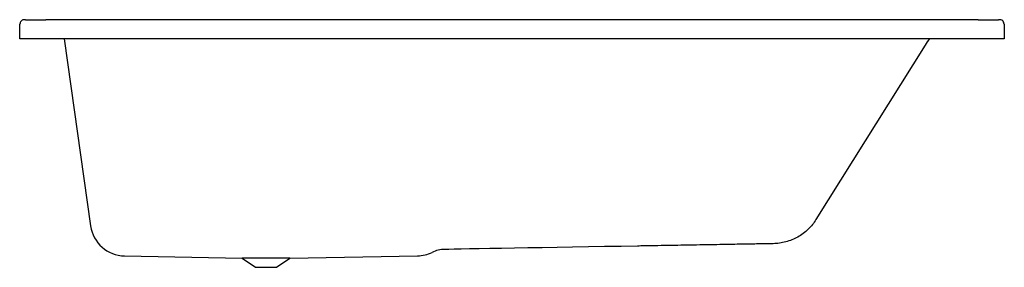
# Model space of a CAD drawing. Header units: millimetres. Extents: x 5412.58 to 5414.38, y 5233.96 to 5234.41.
import ezdxf

# ---------------------------------------------------------------- set-up
doc = ezdxf.new("R2010")
doc.units = ezdxf.units.MM
doc.layers.add('SANINDUSA', color=3, linetype='Continuous')

msp = doc.modelspace()

# ---------------------------------------------------------------- linework, layer by layer
at = {"layer": 'SANINDUSA'}
for p, q in [((5414.2963, 5234.4116), (5412.6592, 5234.4116)), ((5412.5766, 5234.3771), (5412.577, 5234.4042)), ((5414.3773, 5234.4042), (5414.3778, 5234.3771)), ((5412.5866, 5234.3771), (5412.5766, 5234.3771)), ((5414.3678, 5234.3771), (5412.5866, 5234.3771)), ((5412.6581, 5234.3771), (5412.7062, 5234.0347)), ((5414.3778, 5234.3771), (5414.3678, 5234.3771)), ((5414.2328, 5234.3655), (5414.0333, 5234.0463)), ((5412.7684, 5233.9796), (5412.9838, 5233.9758)), ((5412.9838, 5233.9758), (5413.0081, 5233.9588)), ((5413.0706, 5233.9758), (5412.9838, 5233.9758)), ((5413.0463, 5233.9588), (5413.0706, 5233.9758)), ((5413.0706, 5233.9758), (5413.3045, 5233.9799)), ((5413.0081, 5233.9588), (5413.0272, 5233.9588)), ((5413.0272, 5233.9588), (5413.0463, 5233.9588))]:
    msp.add_line(p, q, dxfattribs=at)
at = {"layer": 'SANINDUSA', "flags": 128}
for points in [[(5412.5872, 5234.4121), (5412.5871, 5234.4121), (5412.5863, 5234.4121), (5412.5855, 5234.4121), (5412.5848, 5234.4121), (5412.5843, 5234.412), (5412.5836, 5234.412), (5412.5823, 5234.4116), (5412.5812, 5234.4111), (5412.58, 5234.4103), (5412.5793, 5234.4096)], [(5412.5872, 5234.4121), (5412.6032, 5234.4119), (5412.6246, 5234.4117)], [(5412.66, 5234.4116), (5412.637, 5234.4116), (5412.6246, 5234.4117)], [(5414.33, 5234.4117), (5414.3172, 5234.4116), (5414.2956, 5234.4116)], [(5414.33, 5234.4117), (5414.3394, 5234.4118), (5414.3672, 5234.4121)]]:
    msp.add_lwpolyline(points, dxfattribs=at)
at = {"layer": 'SANINDUSA'}
for centre, radius, start, end in [((5412.585, 5234.4041), 0.008, 136.4137, 178.9989), ((5414.3685, 5234.4024), 0.00982, 48.9016, 97.662), ((5414.3693, 5234.4041), 0.008, 1.0012, 45.3654), ((5414.3057, 5234.32), 0.086, 138.3811, 148), ((5412.7696, 5234.0436), 0.064, 188, 269), ((5413.3551, 5233.9356), 0.056, 91.0147, 115.5209), ((5413.3034, 5234.0439), 0.064, 270.9455, 295.5156)]:
    msp.add_arc(centre, radius, start, end, dxfattribs=at)
for points, knots in [([(5414.0333, 5234.0463), (5414.0313, 5234.0431), (5414.0291, 5234.04), (5414.0243, 5234.034), (5414.0217, 5234.0311), (5414.016, 5234.0257), (5414.013, 5234.0231), (5414.0067, 5234.0184), (5414.0033, 5234.0162), (5413.9964, 5234.0123), (5413.9928, 5234.0106), (5413.9855, 5234.0076), (5413.9817, 5234.0063), (5413.9742, 5234.0043), (5413.9704, 5234.0035), (5413.9628, 5234.0024), (5413.959, 5234.0021), (5413.9552, 5234.0021)], [0, 0, 0, 0, 0.125, 0.125, 0.25, 0.25, 0.375, 0.375, 0.5, 0.5, 0.625, 0.625, 0.75, 0.75, 0.875, 0.875, 1, 1, 1, 1]), ([(5413.9552, 5234.0021), (5413.9552, 5234.0021), (5413.9492, 5234.002), (5413.9344, 5234.0017), (5413.931, 5234.0017), (5413.9236, 5234.0015), (5413.9114, 5234.0013), (5413.8961, 5234.001), (5413.8791, 5234.0008), (5413.8731, 5234.0006), (5413.8605, 5234.0004), (5413.8408, 5234.0001), (5413.8117, 5233.9996), (5413.7882, 5233.9992), (5413.7724, 5233.9989), (5413.7643, 5233.9987), (5413.748, 5233.9985), (5413.7377, 5233.9983), (5413.7274, 5233.9981), (5413.7233, 5233.998), (5413.7212, 5233.998), (5413.715, 5233.9979), (5413.7109, 5233.9978), (5413.7068, 5233.9977)], [0, 0, 0, 0, 0.25, 0.25, 0.3125, 0.3125, 0.375, 0.5, 0.5, 0.5625, 0.5625, 0.625, 0.75, 0.8125, 0.8125, 0.875, 0.875, 0.9375, 0.953125, 0.953125, 0.96875, 0.96875, 1, 1, 1, 1])]:
    msp.add_open_spline(points, degree=3, knots=knots, dxfattribs=at)
for points in [[(5414.0333, 5234.0463), (5414.0333, 5234.0463), (5414.0333, 5234.0463), (5414.0333, 5234.0463)], [(5413.7068, 5233.9977), (5413.5457, 5233.9949), (5413.3847, 5233.9921), (5413.3541, 5233.9916)]]:
    msp.add_open_spline(points, degree=3, dxfattribs=at)

doc.saveas('drawing.dxf')
